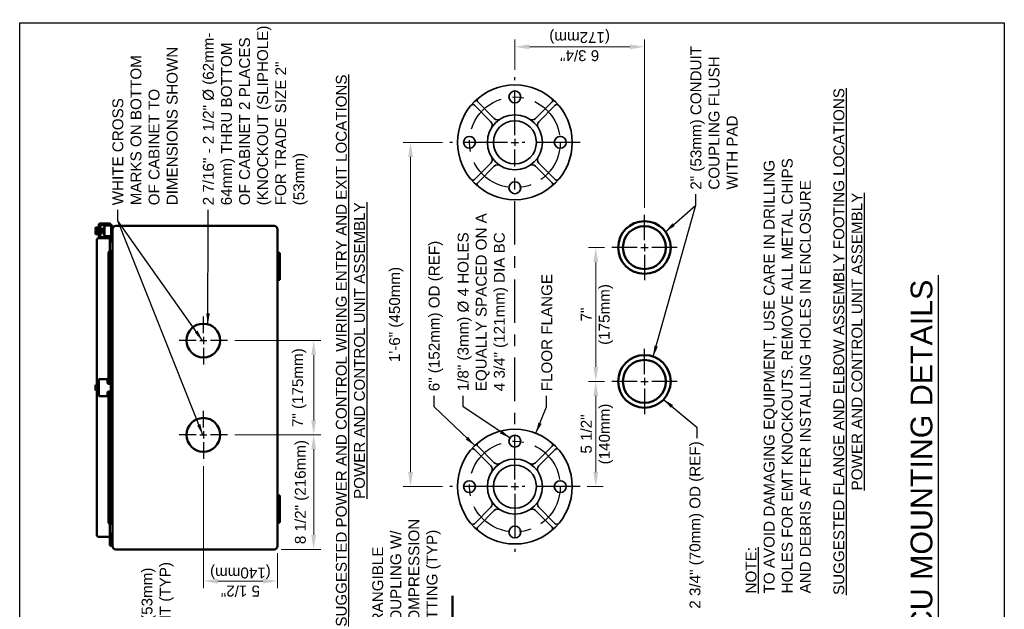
# Model space of a CAD drawing. Extents: x 0 to 21.3, y 0 to 11.
# Tile 4 of 5: x 0 to 8.5, y 5.9 to 11. Entities that reach past the tile are written whole.
import ezdxf
from ezdxf.enums import TextEntityAlignment as Align

# ---------------------------------------------------------------- set-up
doc = ezdxf.new("R2010")
doc.units = 0
doc.header["$LTSCALE"] = 0.5
doc.header["$MEASUREMENT"] = 0
doc.header["$PDSIZE"] = 2
doc.linetypes.add('CENTER2', pattern=[1.125, 0.75, -0.125, 0.125, -0.125])
doc.layers.get('DEFPOINTS').update_dxf_attribs({"linetype": 'CONTINUOUS', "lineweight": 35})
for name, color, linetype, lineweight in [('C-GRAD-FNSH', 4, 'CONTINUOUS', 50), ('E-POWR-CNDT', 83, 'CONTINUOUS', 50), ('E-POWR-DEVC', 23, 'CONTINUOUS', 50), ('S-EQPM-PADS', 21, 'CONTINUOUS', 35)]:
    doc.layers.add(name, color=color, linetype=linetype, lineweight=lineweight)
for name, color, linetype in [('G-ANNO-DIMS', 7, 'CONTINUOUS'), ('G-ANNO-TEXT', 7, 'CONTINUOUS'), ('G-ANNO-TTLB', 7, 'CONTINUOUS')]:
    doc.layers.add(name, color=color, linetype=linetype)
doc.styles.add('00-E-TITLE-1_1', font='arial.ttf', dxfattribs={"height": 0.1875})
doc.styles.add('01-E-BLDG-1_1', font='arial.ttf', dxfattribs={"height": 0.09375})
doc.styles.add('ANNTEXT', font='simplex.shx')
doc.dimstyles.new('01-E-BLDG-1_1', dxfattribs={"dimtxt": 0.09375, "dimasz": 0.125, "dimexe": 0.0625, "dimexo": 0.0625, "dimgap": 0.0625, "dimtad": 1, "dimdec": 4, "dimzin": 3, "dimdsep": 46, "dimlunit": 4, "dimtxsty": '01-E-BLDG-1_1', "dimcen": 0.0625, "dimclrd": 1, "dimclre": 1, "dimclrt": 256, "dimazin": 0, "dimtfac": 1, "dimtdec": 4, "dimtmove": 1, "dimatfit": 3, "dimfxl": 1, "dimfrac": 2, "dimtolj": 1, "dimtzin": 3, "dimlwd": 0, "dimlwe": 0, "dimarcsym": 0})
doc.dimstyles.new('STANDARD_1_3', dxfattribs={"dimtxt": 0.125, "dimasz": 0.125, "dimexe": 0.0625, "dimexo": 0.0625, "dimgap": 0.0625, "dimtad": 1, "dimdec": 4, "dimzin": 0, "dimdsep": 46, "dimlunit": 4, "dimtxsty": 'ANNTEXT', "dimcen": 0.09, "dimclrt": 2, "dimadec": 0, "dimazin": 0, "dimtfac": 1, "dimtdec": 4, "dimtmove": 2, "dimatfit": 3, "dimfxl": 1, "dimtolj": 1, "dimtzin": 0, "dimarcsym": 0})

# ---------------------------------------------------------------- blocks, each defined once
blk = doc.blocks.new('*D2')
at = {"layer": 'DEFPOINTS', "color": 0, "transparency": 16777216}
for p in [(3.3743, 9.968), (3.7122, 9.968), (3.7122, 6.998)]:
    blk.add_point(p, dxfattribs=at)
at = {"layer": 'G-ANNO-DIMS', "color": 1, "lineweight": 0, "transparency": 16777216}
for p, q in [((3.6497, 9.968), (3.3118, 9.968)), ((3.3743, 7.123), (3.3743, 9.843)), ((3.6497, 6.998), (3.3118, 6.998))]:
    blk.add_line(p, q, dxfattribs=at)
at = {"layer": 'G-ANNO-DIMS', "color": 1, "transparency": 16777216}
for points in [[(3.3535, 9.843), (3.3952, 9.843), (3.3743, 9.968)], [(3.3535, 7.123), (3.3952, 7.123), (3.3743, 6.998)]]:
    blk.add_solid(points, dxfattribs=at)
at = {"layer": 'G-ANNO-DIMS', "transparency": 16777216, "insert": (3.2504, 8.483), "char_height": 0.09375, "attachment_point": 5, "rotation": 90, "style": '01-E-BLDG-1_1'}
blk.add_mtext('\\A1;1\'-6" (450mm)', dxfattribs=at)
blk = doc.blocks.new('*D3')
at = {"layer": 'DEFPOINTS', "color": 0, "transparency": 16777216}
for p in [(4.2747, 10.7921), (4.2747, 10.5305), (5.3934, 9.3418)]:
    blk.add_point(p, dxfattribs=at)
at = {"layer": 'G-ANNO-DIMS', "color": 1, "lineweight": 0, "transparency": 16777216}
for p, q in [((4.2747, 10.593), (4.2747, 10.8546)), ((5.3934, 9.4043), (5.3934, 10.8546)), ((5.2684, 10.7921), (4.3997, 10.7921))]:
    blk.add_line(p, q, dxfattribs=at)
at = {"layer": 'G-ANNO-DIMS', "color": 1, "transparency": 16777216}
for points in [[(4.3997, 10.8129), (4.3997, 10.7713), (4.2747, 10.7921)], [(5.2684, 10.8129), (5.2684, 10.7713), (5.3934, 10.7921)]]:
    blk.add_solid(points, dxfattribs=at)
at = {"layer": 'G-ANNO-DIMS', "transparency": 16777216, "insert": (4.834, 10.808), "char_height": 0.09375, "attachment_point": 5, "rotation": 180, "style": '01-E-BLDG-1_1'}
blk.add_mtext('\\A1;6 3/4"\\P(172mm)', dxfattribs=at)
blk = doc.blocks.new('*D4')
at = {"layer": 'DEFPOINTS', "color": 0, "transparency": 16777216}
for p in [(4.9733, 7.9055), (5.1121, 7.9055), (4.8372, 6.998)]:
    blk.add_point(p, dxfattribs=at)
at = {"layer": 'G-ANNO-DIMS', "color": 1, "lineweight": 0, "transparency": 16777216}
for p, q in [((5.0496, 7.9055), (4.9108, 7.9055)), ((4.9733, 7.123), (4.9733, 7.7805)), ((4.8997, 6.998), (5.0358, 6.998))]:
    blk.add_line(p, q, dxfattribs=at)
at = {"layer": 'G-ANNO-DIMS', "color": 1, "transparency": 16777216}
for points in [[(4.9525, 7.7805), (4.9941, 7.7805), (4.9733, 7.9055)], [(4.9525, 7.123), (4.9941, 7.123), (4.9733, 6.998)]]:
    blk.add_solid(points, dxfattribs=at)
at = {"layer": 'G-ANNO-DIMS', "transparency": 16777216, "insert": (4.9833, 7.4518), "char_height": 0.09375, "attachment_point": 5, "rotation": 90, "style": '01-E-BLDG-1_1'}
blk.add_mtext('\\A1;5 1/2"\\P(140mm)', dxfattribs=at)
blk = doc.blocks.new('*D5')
at = {"layer": 'DEFPOINTS', "color": 0, "transparency": 16777216}
for p in [(4.9733, 9.0605), (5.1121, 9.0605), (5.1121, 7.9055)]:
    blk.add_point(p, dxfattribs=at)
at = {"layer": 'G-ANNO-DIMS', "color": 1, "lineweight": 0, "transparency": 16777216}
for p, q in [((5.0496, 9.0605), (4.9108, 9.0605)), ((4.9733, 8.0305), (4.9733, 8.9355)), ((5.0496, 7.9055), (4.9108, 7.9055))]:
    blk.add_line(p, q, dxfattribs=at)
at = {"layer": 'G-ANNO-DIMS', "color": 1, "transparency": 16777216}
for points in [[(4.9525, 8.9355), (4.9941, 8.9355), (4.9733, 9.0605)], [(4.9525, 8.0305), (4.9941, 8.0305), (4.9733, 7.9055)]]:
    blk.add_solid(points, dxfattribs=at)
at = {"layer": 'G-ANNO-DIMS', "transparency": 16777216, "insert": (4.982, 8.483), "char_height": 0.09375, "attachment_point": 5, "rotation": 90, "style": '01-E-BLDG-1_1'}
blk.add_mtext('\\A1;7"\\P(175mm)', dxfattribs=at)
blk = doc.blocks.new('*D6')
at = {"layer": 'DEFPOINTS', "color": 0, "transparency": 16777216}
for p in [(1.5856, 7.2369), (2.2249, 6.4856), (2.2249, 6.1832)]:
    blk.add_point(p, dxfattribs=at)
at = {"layer": 'G-ANNO-DIMS', "color": 1, "lineweight": 0, "transparency": 16777216}
for p, q in [((1.5856, 7.1744), (1.5856, 6.1207)), ((2.2249, 6.4231), (2.2249, 6.1207)), ((1.7106, 6.1832), (2.0999, 6.1832))]:
    blk.add_line(p, q, dxfattribs=at)
at = {"layer": 'G-ANNO-DIMS', "color": 1, "transparency": 16777216}
for points in [[(1.7106, 6.204), (1.7106, 6.1623), (1.5856, 6.1832)], [(2.0999, 6.204), (2.0999, 6.1623), (2.2249, 6.1832)]]:
    blk.add_solid(points, dxfattribs=at)
at = {"layer": 'G-ANNO-DIMS', "transparency": 16777216, "insert": (1.9053, 6.189), "char_height": 0.09375, "attachment_point": 5, "rotation": 180, "style": '01-E-BLDG-1_1'}
blk.add_mtext('\\A1;5 1/2"\\P(140mm)', dxfattribs=at)
blk = doc.blocks.new('*D7')
at = {"layer": 'DEFPOINTS', "color": 0, "transparency": 16777216}
for p in [(1.7934, 7.4447), (2.1959, 6.4565), (2.5379, 6.4565)]:
    blk.add_point(p, dxfattribs=at)
at = {"layer": 'G-ANNO-DIMS', "color": 1, "lineweight": 0, "transparency": 16777216}
for p, q in [((1.8559, 7.4447), (2.6004, 7.4447)), ((2.5379, 7.3197), (2.5379, 6.5815)), ((2.2584, 6.4565), (2.6004, 6.4565))]:
    blk.add_line(p, q, dxfattribs=at)
at = {"layer": 'G-ANNO-DIMS', "color": 1, "transparency": 16777216}
for points in [[(2.517, 7.3197), (2.5587, 7.3197), (2.5379, 7.4447)], [(2.517, 6.5815), (2.5587, 6.5815), (2.5379, 6.4565)]]:
    blk.add_solid(points, dxfattribs=at)
at = {"layer": 'G-ANNO-DIMS', "transparency": 16777216, "insert": (2.437, 6.9506), "char_height": 0.09375, "attachment_point": 5, "rotation": 90, "style": '01-E-BLDG-1_1'}
blk.add_mtext('\\A1;8 1/2" (216mm)', dxfattribs=at)
blk = doc.blocks.new('*D8')
at = {"layer": 'DEFPOINTS', "color": 0, "transparency": 16777216}
for p in [(1.7934, 8.2584), (2.5379, 8.2584), (1.7934, 7.4447)]:
    blk.add_point(p, dxfattribs=at)
at = {"layer": 'G-ANNO-DIMS', "color": 1, "lineweight": 0, "transparency": 16777216}
for p, q in [((1.8559, 8.2584), (2.6004, 8.2584)), ((2.5379, 7.5697), (2.5379, 8.1334)), ((1.8559, 7.4447), (2.6004, 7.4447))]:
    blk.add_line(p, q, dxfattribs=at)
at = {"layer": 'G-ANNO-DIMS', "color": 1, "transparency": 16777216}
for points in [[(2.517, 8.1334), (2.5587, 8.1334), (2.5379, 8.2584)], [(2.517, 7.5697), (2.5587, 7.5697), (2.5379, 7.4447)]]:
    blk.add_solid(points, dxfattribs=at)
at = {"layer": 'G-ANNO-DIMS', "transparency": 16777216, "insert": (2.4139, 7.8515), "char_height": 0.09375, "attachment_point": 5, "rotation": 90, "style": '01-E-BLDG-1_1'}
blk.add_mtext('\\A1;7" (175mm)', dxfattribs=at)

msp = doc.modelspace()

# ---------------------------------------------------------------- linework, layer by layer
at = {"layer": 'C-GRAD-FNSH'}
msp.add_line((3.73571, 5.81667), (3.73571, 6.05576), dxfattribs=at)
at = {"layer": 'E-POWR-CNDT'}
for centre, radius in [((5.39336, 9.06051), 0.22687), ((5.39336, 9.06051), 0.18563), ((5.39336, 7.90551), 0.22687), ((5.39336, 7.90551), 0.18563)]:
    msp.add_circle(centre, radius, dxfattribs=at)
at = {"layer": 'E-POWR-DEVC'}
for p, q in [((0.69393, 9.26747), (0.77531, 9.26747)), ((0.75554, 9.257), (0.75554, 9.26747)), ((0.65441, 9.2076), (0.65441, 9.22596)), ((0.65441, 9.2076), (0.66487, 9.2076)), ((0.65441, 9.18225), (0.65441, 9.20062)), ((0.65441, 9.20062), (0.66487, 9.20062)), ((0.65789, 9.23317), (0.67649, 9.23317)), ((0.65789, 9.21864), (0.67649, 9.21864)), ((0.65789, 9.18958), (0.67649, 9.18958)), ((0.66487, 9.20062), (0.66487, 9.2076)), ((0.67649, 9.16807), (0.67649, 9.24015)), ((0.67649, 9.24015), (0.68347, 9.24015)), ((0.68347, 9.15122), (0.68347, 9.257)), ((0.69393, 9.15819), (0.69393, 9.25003)), ((0.69393, 9.23317), (0.7071, 9.23317)), ((0.70072, 9.22288), (0.69393, 9.23317)), ((0.69393, 9.21864), (0.73229, 9.21864)), ((0.69393, 9.21515), (0.70911, 9.21515)), ((0.69393, 9.19307), (0.70844, 9.19307)), ((0.69393, 9.18958), (0.73229, 9.18958)), ((0.69393, 9.17505), (0.70131, 9.18622)), ((0.70091, 9.257), (0.77298, 9.257)), ((0.70706, 9.19493), (0.71881, 9.21274)), ((0.71822, 9.19637), (0.70791, 9.21199)), ((0.71906, 9.23317), (0.73229, 9.23317)), ((0.72027, 9.21515), (0.73229, 9.21515)), ((0.72027, 9.19307), (0.73229, 9.19307)), ((0.73229, 9.17505), (0.72555, 9.18526)), ((0.7265, 9.2244), (0.73229, 9.23317)), ((0.73229, 9.15877), (0.73229, 9.25003)), ((0.73229, 9.25003), (0.80088, 9.25003)), ((0.77531, 9.25003), (0.77531, 9.25468)), ((0.78577, 9.25003), (0.78577, 9.257)), ((0.79042, 9.11169), (0.79042, 9.25003)), ((0.80088, 6.4856), (0.80088, 9.25003)), ((0.82994, 9.24654), (2.19588, 9.24654)), ((2.22494, 6.4856), (2.22494, 9.21748)), ((0.65789, 9.17505), (0.67649, 9.17505)), ((0.66603, 7.87712), (0.66603, 9.1268)), ((0.67649, 9.16807), (0.68347, 9.16807)), ((0.67998, 9.14075), (0.77879, 9.14075)), ((0.69393, 9.17505), (0.7071, 9.17505)), ((0.70091, 9.15122), (0.76599, 9.15122)), ((0.71906, 9.17505), (0.73229, 9.17505)), ((0.73229, 9.15877), (0.79042, 9.15877)), ((0.76717, 9.15201), (0.7725, 9.15651)), ((0.77665, 9.14075), (0.76717, 9.15201)), ((0.76947, 9.14773), (0.76947, 9.14424)), ((0.78577, 9.14075), (0.7725, 9.15651)), ((0.77879, 9.03158), (0.77879, 9.14075)), ((0.77879, 9.11169), (0.80088, 9.11169)), ((0.78577, 9.03845), (0.76717, 9.02013)), ((0.76717, 7.89804), (0.76717, 9.02013)), ((0.77879, 9.03845), (0.78577, 9.03845)), ((0.78577, 7.90159), (0.78577, 9.03845)), ((2.22494, 9.01404), (2.24703, 9.01404)), ((2.24703, 8.78154), (2.24703, 9.01404)), ((2.24703, 8.92337), (2.22494, 8.92337)), ((2.24703, 8.87222), (2.22494, 8.87222)), ((2.22494, 8.78154), (2.24703, 8.78154)), ((0.68347, 7.77947), (0.68347, 7.92362)), ((0.68347, 7.92362), (0.75671, 7.92362)), ((0.75671, 7.89804), (0.75671, 7.92362)), ((0.79042, 7.97477), (0.80088, 7.97477)), ((0.79042, 7.91199), (0.79042, 7.97477)), ((0.65441, 7.83875), (0.65441, 7.86433)), ((0.65789, 7.87712), (0.67649, 7.87712)), ((0.65789, 7.85154), (0.67649, 7.85154)), ((0.65789, 7.82597), (0.67649, 7.82597)), ((0.66603, 6.57977), (0.66603, 7.82597)), ((0.67649, 7.8155), (0.67649, 7.88758)), ((0.67649, 7.88758), (0.68347, 7.88758)), ((0.75671, 7.89804), (0.77647, 7.89804)), ((0.76143, 7.88758), (0.77879, 7.88758)), ((0.77066, 7.88409), (0.78577, 7.88409)), ((0.78577, 7.81437), (0.78577, 7.88871)), ((0.67649, 7.8155), (0.68347, 7.8155)), ((0.68347, 7.77947), (0.75671, 7.77947)), ((0.75671, 7.77947), (0.75671, 7.80504)), ((0.75671, 7.80504), (0.77647, 7.80504)), ((0.76143, 7.8155), (0.77879, 7.8155)), ((0.76717, 6.68686), (0.76717, 7.80504)), ((0.77066, 7.81899), (0.78577, 7.81899)), ((0.78577, 6.66812), (0.78577, 7.80149)), ((0.79042, 7.72832), (0.79042, 7.79109)), ((0.79042, 7.72832), (0.80088, 7.72832)), ((2.22494, 6.92154), (2.24703, 6.92154)), ((2.24703, 6.68904), (2.24703, 6.92154)), ((2.24703, 6.83087), (2.22494, 6.83087)), ((2.24703, 6.77972), (2.22494, 6.77972)), ((0.78577, 6.66812), (0.76717, 6.68686)), ((0.77879, 6.49665), (0.77879, 6.67515)), ((0.78577, 6.66812), (0.77879, 6.66812)), ((2.22494, 6.68904), (2.24703, 6.68904)), ((0.67998, 6.56582), (0.77879, 6.56582)), ((0.77879, 6.59488), (0.80088, 6.59488)), ((0.77879, 6.57977), (0.78228, 6.57977)), ((0.78577, 6.50691), (0.78577, 6.57628)), ((0.79391, 6.50691), (0.79391, 6.59488)), ((0.79391, 6.50691), (0.79134, 6.50043)), ((0.82994, 6.45654), (2.19588, 6.45654))]:
    msp.add_line(p, q, dxfattribs=at)
for centre, radius in [((1.58557, 8.25842), 0.14531), ((1.58557, 7.44467), 0.14531), ((0.78984, 6.49665), 0.00407)]:
    msp.add_circle(centre, radius, dxfattribs=at)
for centre, radius, start, end in [((0.69393, 9.257), 0.01046, 90, 180), ((0.77531, 9.257), 0.01046, 0, 90), ((0.66372, 9.22591), 0.00931, 128.715663, 231.284337), ((0.66372, 9.18231), 0.00931, 128.715663, 231.284337), ((0.68642, 9.20411), 0.03202, 153.008533, 173.7466), ((0.68642, 9.20411), 0.03202, 186.2534, 206.991467), ((0.70091, 9.25003), 0.00697, 90, 180), ((0.77298, 9.25468), 0.00232, 0, 90), ((0.82994, 9.21748), 0.02906, 90, 180), ((2.19588, 9.21748), 0.02906, 0, 90), ((0.67998, 9.1268), 0.01395, 90, 180), ((0.69393, 9.15122), 0.01046, 180, 270), ((0.70091, 9.15819), 0.00697, 180, 270), ((0.76599, 9.14773), 0.00349, 0, 90), ((0.76599, 9.14424), 0.00349, 270, 360), ((0.77943, 9.13935), 0.0065, 264.398746, 12.514517), ((0.77647, 7.91199), 0.01395, 270, 0), ((0.77879, 7.90967), 0.02209, 270, 0), ((0.67959, 7.86433), 0.02519, 149.489763, 210.510237), ((0.67959, 7.83875), 0.02519, 149.489763, 210.510237), ((0.77066, 7.89804), 0.01395, 180, 270), ((0.77066, 7.80504), 0.01395, 90, 180), ((0.77647, 7.79109), 0.01395, 0, 90), ((0.77879, 7.79342), 0.02209, 0, 90), ((0.67998, 6.57977), 0.01395, 180, 270), ((0.78228, 6.57628), 0.00349, 0, 90), ((0.78984, 6.49665), 0.01104, 68.381728, 0), ((0.82994, 6.4856), 0.02906, 180, 270), ((2.19588, 6.4856), 0.02906, 270, 360)]:
    msp.add_arc(centre, radius, start, end, dxfattribs=at)
at = {"layer": 'G-ANNO-DIMS', "linetype": 'CENTER2'}
for p, q in [((4.27466, 10.03051), (4.27466, 10.53051)), ((4.21216, 9.96801), (3.71216, 9.96801)), ((4.83716, 9.96801), (4.33716, 9.96801)), ((4.27466, 7.06051), (4.27466, 9.90551)), ((1.58557, 8.32092), (1.58557, 8.46623)), ((1.52307, 8.25842), (1.37776, 8.25842)), ((1.79338, 8.25842), (1.64807, 8.25842)), ((1.58557, 8.19592), (1.58557, 8.0506)), ((1.58557, 7.50717), (1.58557, 7.65248)), ((1.52307, 7.44467), (1.37776, 7.44467)), ((1.79338, 7.44467), (1.64807, 7.44467)), ((1.58557, 7.38217), (1.58557, 7.23685)), ((4.21216, 6.99801), (3.71216, 6.99801)), ((4.83716, 6.99801), (4.33716, 6.99801)), ((4.27466, 6.93551), (4.27466, 6.43551))]:
    msp.add_line(p, q, dxfattribs=at)
at = {"layer": 'G-ANNO-DIMS'}
for p, q in [((4.24341, 9.96801), (4.30591, 9.96801)), ((4.27466, 9.99926), (4.27466, 9.93676)), ((5.39336, 9.12301), (5.39336, 9.34176)), ((5.33086, 9.06051), (5.11211, 9.06051)), ((5.36211, 9.06051), (5.42461, 9.06051)), ((5.39336, 9.09176), (5.39336, 9.02926)), ((5.67461, 9.06051), (5.45586, 9.06051)), ((5.39336, 8.99801), (5.39336, 8.77926)), ((1.55432, 8.25842), (1.61682, 8.25842)), ((1.58557, 8.28967), (1.58557, 8.22717)), ((5.39336, 7.96801), (5.39336, 8.18676)), ((5.33086, 7.90551), (5.11211, 7.90551)), ((5.36211, 7.90551), (5.42461, 7.90551)), ((5.39336, 7.93676), (5.39336, 7.87426)), ((5.67461, 7.90551), (5.45586, 7.90551)), ((5.39336, 7.84301), (5.39336, 7.62426)), ((1.55432, 7.44467), (1.61682, 7.44467)), ((1.58557, 7.47592), (1.58557, 7.41342)), ((4.24341, 6.99801), (4.30591, 6.99801)), ((4.27466, 7.02926), (4.27466, 6.96676))]:
    msp.add_line(p, q, dxfattribs=at)
at = {"layer": 'G-ANNO-DIMS', "linetype": 'CENTER2'}
for centre in [(4.27466, 9.96801), (4.27466, 6.99801)]:
    msp.add_circle(centre, 0.39187, dxfattribs=at)
at = {"layer": 'G-ANNO-TEXT', "linetype": 'Continuous', "lineweight": 30}
msp.add_line((7.93072, 2.57452), (7.93072, 8.82215), dxfattribs=at)
at = {"layer": 'G-ANNO-TTLB'}
msp.add_lwpolyline([(0, 11), (8.5, 11), (8.5, 0), (0, 0)], close=True, dxfattribs=at)
at = {"layer": 'S-EQPM-PADS'}
for p, q in [((4.06823, 10.14637), (3.92576, 10.2888)), ((4.09623, 10.17437), (3.95375, 10.3168)), ((4.59555, 10.31681), (4.45307, 10.17438)), ((4.62355, 10.28881), (4.48107, 10.14637)), ((4.06824, 9.78964), (3.92577, 9.6472)), ((4.62355, 9.64721), (4.48108, 9.78964)), ((4.09624, 9.76163), (3.95376, 9.6192)), ((4.59556, 9.61921), (4.45308, 9.76164)), ((4.06823, 7.17637), (3.92576, 7.3188)), ((4.09623, 7.20437), (3.95375, 7.3468)), ((4.59555, 7.34681), (4.45307, 7.20438)), ((4.62355, 7.31881), (4.48107, 7.17637)), ((4.06824, 6.81964), (3.92577, 6.6772)), ((4.62355, 6.67721), (4.48108, 6.81964)), ((4.09624, 6.79163), (3.95376, 6.6492)), ((4.59556, 6.64921), (4.45308, 6.79164))]:
    msp.add_line(p, q, dxfattribs=at)
for centre, radius in [((4.27466, 9.96801), 0.495), ((4.27466, 10.35988), 0.05115), ((4.27466, 9.96801), 0.2376), ((4.27466, 9.96801), 0.18563), ((3.88278, 9.96801), 0.05115), ((4.66653, 9.96801), 0.05115), ((4.27466, 9.57613), 0.05115), ((4.27466, 6.99801), 0.495), ((4.27466, 7.38988), 0.05115), ((4.27466, 6.99801), 0.2376), ((4.27466, 6.99801), 0.18563), ((3.88278, 6.99801), 0.05115), ((4.66653, 6.99801), 0.05115), ((4.27466, 6.60613), 0.05115)]:
    msp.add_circle(centre, radius, dxfattribs=at)
for centre, radius, start, end in [((3.91176, 10.2748), 0.0198, 45.00881, 139.789001), ((3.96775, 10.33081), 0.0198, 130.228618, 225.00881), ((4.58155, 10.33082), 0.0198, 314.992712, 49.772904), ((4.63754, 10.27481), 0.0198, 40.21252, 134.992712), ((4.03907, 10.11719), 0.04125, 327.655292, 45.00881), ((4.12539, 10.20354), 0.04125, 225.00881, 302.362327), ((4.42391, 10.20355), 0.04125, 237.639195, 314.992712), ((4.51024, 10.1172), 0.04125, 134.992712, 212.346229), ((4.03907, 9.81881), 0.04125, 314.992712, 32.346229), ((4.51024, 9.81882), 0.04125, 147.655292, 225.00881), ((4.1254, 9.73246), 0.04125, 57.639195, 134.992712), ((4.42392, 9.73247), 0.04125, 45.00881, 122.362327), ((3.91177, 9.6612), 0.0198, 220.21252, 314.992712), ((3.96776, 9.60519), 0.0198, 134.992712, 229.772904), ((4.58156, 9.6052), 0.0198, 310.228618, 45.00881), ((4.63755, 9.66121), 0.0198, 225.00881, 319.789001), ((3.91176, 7.3048), 0.0198, 45.00881, 139.789001), ((3.96775, 7.36081), 0.0198, 130.228618, 225.00881), ((4.58155, 7.36082), 0.0198, 314.992712, 49.772904), ((4.63754, 7.30481), 0.0198, 40.21252, 134.992712), ((4.03907, 7.14719), 0.04125, 327.655292, 45.00881), ((4.12539, 7.23354), 0.04125, 225.00881, 302.362327), ((4.42391, 7.23355), 0.04125, 237.639195, 314.992712), ((4.51024, 7.1472), 0.04125, 134.992712, 212.346229), ((4.03907, 6.84881), 0.04125, 314.992712, 32.346229), ((4.1254, 6.76246), 0.04125, 57.639195, 134.992712), ((4.42392, 6.76247), 0.04125, 45.00881, 122.362327), ((4.51024, 6.84882), 0.04125, 147.655292, 225.00881), ((3.91177, 6.6912), 0.0198, 220.21252, 314.992712), ((3.96776, 6.63519), 0.0198, 134.992712, 229.772904), ((4.58156, 6.6352), 0.0198, 310.228618, 45.00881), ((4.63755, 6.69121), 0.0198, 225.00881, 319.789001)]:
    msp.add_arc(centre, radius, start, end, dxfattribs=at)

# ---------------------------------------------------------------- texts
at = {"layer": 'G-ANNO-TEXT', "style": '00-E-TITLE-1_1'}
msp.add_text('(CONSTANT VOLTAGE) PCU MOUNTING DETAILS', height=0.1875, rotation=90, dxfattribs=at).set_placement((7.93504, 2.57004), align=Align.BOTTOM_LEFT)
at = {"layer": 'G-ANNO-TEXT', "char_height": 0.09375, "rotation": 90, "style": '01-E-BLDG-1_1'}
for s, insert, width, attachment_point in [('2 7/16" - 2 1/2" %%C (62mm- 64mm) THRU BOTTOM OF CABINET 2 PLACES (KNOCKOUT (SLIPHOLE) FOR TRADE SIZE 2" (53mm)', (1.58144, 9.42518), 1.5743587, 1), ('2" (53mm) CONDUIT COUPLING FLUSH WITH PAD', (5.79093, 9.55965), 1.3352478, 1), ('WHITE CROSS MARKS ON BOTTOM OF CABINET TO DIMENSIONS SHOWN', (0.80041, 9.42518), 1.3747326, 1), ('{\\LSUGGESTED POWER AND CONTROL WIRING ENTRY AND EXIT LOCATIONS\\PPOWER AND CONTROL UNIT ASSEMBLY}', (2.85525, 8.16302), 4.8174227, 5), ('{\\LSUGGESTED FLANGE AND ELBOW ASSEMBLY FOOTING LOCATIONS\\PPOWER AND CONTROL UNIT ASSEMBLY}', (7.15026, 8.24946), 4.8174227, 5), ('{\\LNOTE:\\P}TO AVOID DAMAGING EQUIPMENT, USE CARE IN DRILLING HOLES FOR EMT KNOCKOUTS. REMOVE ALL METAL CHIPS AND DEBRIS AFTER INSTALLING HOLES IN ENCLOSURE', (6.26641, 6.0765), 3.8944972, 1), ('\\A1;1/8" (3mm) %%C 4 HOLES EQUALLY SPACED ON A 4 3/4" (121mm) DIA BC', (3.78104, 7.82082), 1.5762386, 1), ('6" (152mm) OD (REF)', (3.53104, 7.82082), 1.311009, 1), ('FLOOR FLANGE', (4.50316, 7.82082), 1.0424471, 1), ('2 3/4" (70mm) OD (REF)', (5.78264, 5.94504), 1.8931041, 1), ('FRANGIBLE COUPLING W/ COMPRESSION FITTING (TYP)', (3.04385, 5.73832), 1.0124976, 1), ('2" (53mm) EMT (TYP)', (1.05223, 5.69241), 0.6801749, 1)]:
    msp.add_mtext(s, dxfattribs=dict(at, insert=insert, width=width, attachment_point=attachment_point))

# ---------------------------------------------------------------- dimensions: what is measured, and where the dimension line sits
at = {"layer": 'G-ANNO-DIMS'}
for base, p1, p2, angle, text, picture, middle in [((4.27466, 10.79209), (5.39336, 9.34176), (4.27466, 10.53051), 180, '6 3/4"\\X(172mm)', '*D3', (4.83401, 10.80796)), ((4.97331, 9.06051), (5.11211, 7.90551), (5.11211, 9.06051), 90, '7"\\P(175mm)', '*D5', (5.18409, 8.48301)), ((4.97331, 7.90551), (4.83716, 6.99801), (5.11211, 7.90551), 90, '5 1/2"\\P(140mm)', '*D4', (5.18614, 7.45176)), ((2.22494, 6.18316), (1.58557, 7.23685), (2.22494, 6.4856), 180, '5 1/2"\\X(140mm)', '*D6', (1.90526, 6.189))]:
    dim = msp.add_linear_dim(base=base, p1=p1, p2=p2, angle=angle, text=text, dimstyle='01-E-BLDG-1_1', dxfattribs=at)
    dim.commit()
    dim.dimension.update_dxf_attribs({"geometry": picture, "text_midpoint": middle, "dimtype": 160})
dim = msp.add_linear_dim(base=(3.37433, 9.96801), p1=(3.71216, 6.99801), p2=(3.71216, 9.96801), angle=90, text='1\'-6" (450mm)', dimstyle='01-E-BLDG-1_1', dxfattribs=at)
dim.commit()
dim.dimension.update_dxf_attribs({"geometry": '*D2', "text_midpoint": (3.25037, 8.48301)})
dim = msp.add_linear_dim(base=(2.53787, 8.25842), p1=(1.79338, 7.44467), p2=(1.79338, 8.25842), angle=90, text='7" (175mm)', dimstyle='01-E-BLDG-1_1', override={"dimtmove": 2}, dxfattribs=at)
dim.commit()
dim.dimension.update_dxf_attribs({"geometry": '*D8', "text_midpoint": (2.41391, 7.85154)})
dim = msp.add_linear_dim(base=(2.53787, 6.45654), p1=(1.79338, 7.44467), p2=(2.19588, 6.45654), angle=90, text='8 1/2" (216mm)', dimstyle='01-E-BLDG-1_1', override={"dimtmove": 2}, dxfattribs=at)
dim.commit()
dim.dimension.update_dxf_attribs({"geometry": '*D7', "text_midpoint": (2.437, 6.9506), "dimtype": 160})

# ---------------------------------------------------------------- leaders
at = {"layer": 'G-ANNO-TEXT'}
for points in [[(5.46879, 8.11947), (5.83699, 9.42499), (5.83699, 9.5205)], [(5.57477, 9.19675), (5.83699, 9.42499), (5.83699, 9.5205)], [(1.57762, 8.25842), (0.84647, 9.29051), (0.84647, 9.38603)], [(1.58063, 7.44467), (0.84647, 9.29051), (0.84647, 9.38603)], [(1.62503, 8.39827), (1.6275, 9.29051), (1.6275, 9.38603)], [(3.92854, 7.35188), (3.5771, 7.68616), (3.5771, 7.78168)], [(4.2321, 7.41826), (3.8271, 7.68616), (3.8271, 7.78168)], [(4.4565, 7.45839), (4.54922, 7.68616), (4.54922, 7.78168)], [(5.55872, 7.75017), (5.84553, 7.51211), (5.84553, 7.41628)]]:
    msp.add_leader(points, dimstyle='STANDARD_1_3', override={"dimasz": 0.09375, "dimclrd": 1}, dxfattribs=at)

doc.saveas('drawing.dxf')
